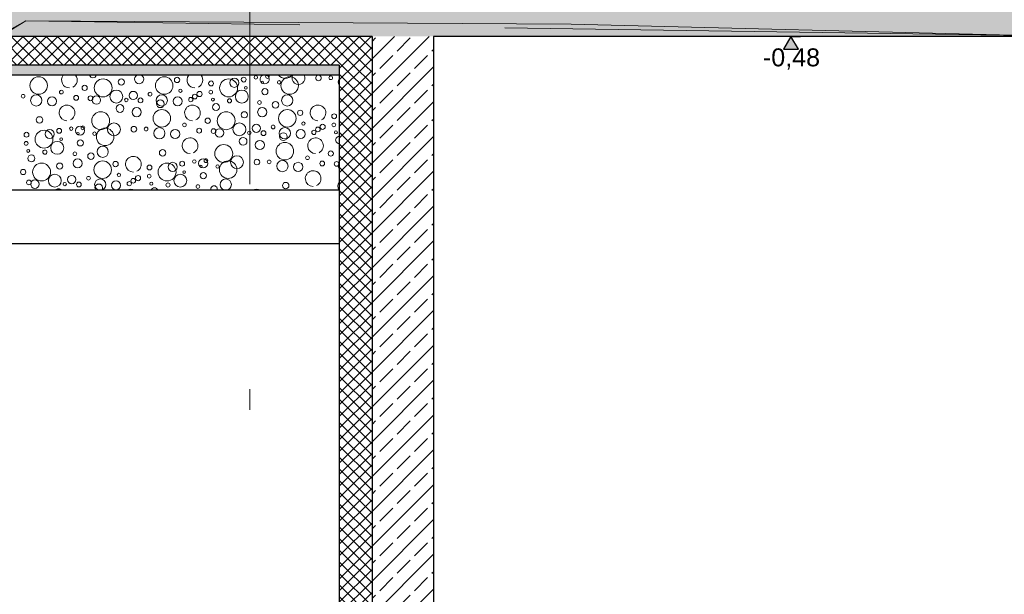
# Model space of a CAD drawing. Header units: metres. Extents: x -12 to 62.3, y -22.2 to 2.8.
# Tile 38 of 214: x 12.8 to 17.6, y -13.4 to -10.6. Entities that reach past the tile are written whole.
import ezdxf

# ---------------------------------------------------------------- set-up
doc = ezdxf.new("R2010")
doc.units = ezdxf.units.M
doc.header["$LTSCALE"] = 20
doc.header["$MEASUREMENT"] = 0
for name, pattern in [('Raster', [0.2, 0.1, -0.05, 0, -0.05]), ('Strichlinie', [0.2, 0.15, -0.05]), ('Strichlinie_ lang', [0.529167, 0.3175, -0.211667])]:
    doc.linetypes.add(name, pattern=pattern)
doc.layers.get('0').update_dxf_attribs({"color": 8, "lineweight": 9})
doc.layers.get('Defpoints').update_dxf_attribs({"color": 8, "lineweight": 9})
for name, color, linetype in [('Neubau__ GHIW - druckfeste Dämmung u BP', 8, 'Continuous'), ('Neubau__ GHIW - Perimeterdämmung Wand', 8, 'Continuous'), ('Neubau_A - Bodenaustausch', 8, 'Continuous'), ('Neubau_A - Sauberkeitsschicht', 8, 'Continuous'), ('Neubau_A-Bodenplatte', 8, 'Continuous'), ('Neubau_A-Decken', 8, 'Continuous'), ('Neubau_A-STB Wände', 8, 'Continuous'), ('Neubau_R-Konstruktionsraster gross', 33, 'Continuous'), ('Neubau_T-Bemaßung', 8, 'Continuous')]:
    doc.layers.add(name, color=color, linetype=linetype)
doc.layers.add('S-Linien _ Schraffuren.2D', color=8, linetype='Continuous', lineweight=9)
doc.styles.add('ERSTELLTER_STIL_2', font='arial.ttf')
doc.dimstyles.new('ERSTELLTER_STIL__1', dxfattribs={"dimtxt": 0.0875, "dimasz": 0.059375, "dimexe": 0.18, "dimexo": 0.0625, "dimgap": 0, "dimtad": 1, "dimzin": 0, "dimdsep": 46, "dimtxsty": 'ERSTELLTER_STIL_2', "dimblk": 'ARROWHEAD_6', "dimblk1": 'ARROWHEAD_6', "dimblk2": 'ARROWHEAD_6', "dimcen": 0.09, "dimclrd": 7, "dimclre": 7, "dimclrt": 7, "dimazin": 0, "dimtfac": 1, "dimtdec": 4, "dimtmove": 0, "dimatfit": 3, "dimfxl": 1, "dimtolj": 1, "dimtzin": 0, "dimarcsym": 0})
pattern_1 = [(45, (2952.9134, -10.175), (-0.0848528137, 0.0848528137), []), (45, (2952.87097, -10.13257), (-0.0848528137, 0.0848528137), [0.09, -0.03])]
pattern_2 = [(45, (2952.9134, -10.175), (-0.02828427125, 0.02828427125), []), (135, (2952.9134, -10.175), (0.02828427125, 0.02828427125), [])]

# ---------------------------------------------------------------- blocks, each defined once
blk = doc.blocks.new('*X380', base_point=(-18420.1572, 0))
at = {"layer": 'Neubau_A - Bodenaustausch', "color": 253, "linetype": 'Continuous', "lineweight": 9, "true_color": 0x9f9f9f}
for centre, radius in [((-21359.0871, -0.6798), 0.00837), ((-21360.1455, -0.7199), 0.0427), ((-21359.9215, -0.7313), 0.0128), ((-21359.8316, -0.7313), 0.0436), ((-21359.7431, -0.7025), 0.015), ((-21359.5336, -0.7199), 0.0427), ((-21359.471, -0.6927), 0.013), ((-21359.3052, -0.7095), 0.0119), ((-21359.2198, -0.7313), 0.0436), ((-21359.1922, -0.7063), 0.0223), ((-21359.146, -0.6908), 0.0119), ((-21359.0547, -0.7042), 0.00574), ((-21358.9735, -0.7042), 0.00837), ((-21358.9218, -0.7199), 0.0427), ((-21358.7219, -0.6818), 0.00908), ((-21360.2219, -0.7718), 0.00908), ((-21360.1574, -0.7925), 0.0275), ((-21360.0352, -0.7516), 0.00908), ((-21359.9632, -0.7798), 0.0117), ((-21359.7671, -0.7734), 0.0315), ((-21359.6846, -0.7681), 0.0201), ((-21359.6029, -0.7617), 0.00908), ((-21359.5456, -0.7925), 0.0275), ((-21359.4548, -0.7455), 0.00812), ((-21359.3845, -0.7736), 0.0115), ((-21359.3614, -0.761), 0.0126), ((-21359.3067, -0.7516), 0.00908), ((-21359.1553, -0.7734), 0.0315), ((-21359.1362, -0.7313), 0.00642), ((-21359.043, -0.7493), 0.015), ((-21358.9337, -0.7925), 0.0275), ((-21360.0804, -0.7963), 0.0223), ((-21359.8931, -0.782), 0.0115), ((-21359.8641, -0.7906), 0.0205), ((-21359.7491, -0.8316), 0.0189), ((-21359.7186, -0.7901), 0.00837), ((-21359.6496, -0.7921), 0.0118), ((-21359.5528, -0.8086), 0.0189), ((-21359.4685, -0.7963), 0.0223), ((-21359.4041, -0.7881), 0.0103), ((-21359.2965, -0.7881), 0.00732), ((-21359.2812, -0.825), 0.0169), ((-21359.2154, -0.7942), 0.0101), ((-21359.0693, -0.8023), 0.00908), ((-21358.9908, -0.8141), 0.0158), ((-21359.8434, -0.8913), 0.0436), ((-21359.6677, -0.8493), 0.0223), ((-21359.5455, -0.8799), 0.0427), ((-21359.2316, -0.8913), 0.0436), ((-21359.1431, -0.8625), 0.015), ((-21359.0559, -0.8493), 0.0223), ((-21358.9336, -0.8799), 0.0427), ((-21358.871, -0.8527), 0.013), ((-21358.7052, -0.8695), 0.0119), ((-21360.1414, -0.8875), 0.0158), ((-21359.779, -0.9334), 0.0315), ((-21359.4352, -0.9116), 0.00908), ((-21359.3215, -0.8913), 0.0128), ((-21359.1671, -0.9334), 0.0315), ((-21359.0846, -0.9281), 0.0201), ((-21358.8548, -0.9055), 0.00812), ((-21358.7614, -0.921), 0.0126), ((-21358.7067, -0.9116), 0.00908), ((-21360.2052, -0.9595), 0.0119), ((-21360.1198, -0.9813), 0.0436), ((-21360.0922, -0.9563), 0.0223), ((-21360.046, -0.9408), 0.0119), ((-21359.9871, -0.9298), 0.00837), ((-21359.944, -0.9393), 0.0223), ((-21359.9547, -0.9542), 0.00574), ((-21359.9303, -0.9258), 0.00908), ((-21359.8735, -0.9542), 0.00837), ((-21359.8218, -0.9699), 0.0427), ((-21359.6816, -0.9327), 0.0137), ((-21359.6219, -0.9318), 0.00908), ((-21359.5574, -0.9525), 0.0275), ((-21359.4804, -0.9563), 0.0223), ((-21359.3632, -0.9398), 0.0117), ((-21359.2931, -0.942), 0.0115), ((-21359.2641, -0.9506), 0.0205), ((-21359.1186, -0.9501), 0.00837), ((-21359.0496, -0.9521), 0.0118), ((-21359.0029, -0.9217), 0.00908), ((-21358.9456, -0.9525), 0.0275), ((-21358.9528, -0.9686), 0.0189), ((-21358.8685, -0.9563), 0.0223), ((-21358.8041, -0.9481), 0.0103), ((-21358.7845, -0.9336), 0.0115), ((-21358.6965, -0.9481), 0.00732), ((-21360.2067, -1.0016), 0.00908), ((-21360.0553, -1.0234), 0.0315), ((-21360.0362, -0.9813), 0.00642), ((-21359.943, -0.9993), 0.015), ((-21359.2434, -1.0513), 0.0436), ((-21359.1491, -0.9916), 0.0189), ((-21359.0677, -1.0093), 0.0223), ((-21358.9455, -1.0399), 0.0427), ((-21360.1965, -1.0381), 0.00732), ((-21360.1154, -1.0442), 0.0101), ((-21359.9693, -1.0523), 0.00908), ((-21359.8908, -1.0641), 0.0158), ((-21359.8337, -1.0425), 0.0275), ((-21359.5414, -1.0475), 0.0158), ((-21358.7215, -1.0513), 0.0128), ((-21360.1812, -1.075), 0.0169), ((-21360.1316, -1.1413), 0.0436), ((-21360.0431, -1.1125), 0.015), ((-21359.9559, -1.0993), 0.0223), ((-21359.8336, -1.1299), 0.0427), ((-21359.771, -1.1027), 0.013), ((-21359.5198, -1.1413), 0.0436), ((-21359.4922, -1.1163), 0.0223), ((-21359.446, -1.1008), 0.0119), ((-21359.3871, -1.0898), 0.00837), ((-21359.344, -1.0993), 0.0223), ((-21359.3303, -1.0858), 0.00908), ((-21359.2218, -1.1299), 0.0427), ((-21359.179, -1.0934), 0.0315), ((-21359.0816, -1.0927), 0.0137), ((-21359.0219, -1.0918), 0.00908), ((-21358.9574, -1.1125), 0.0275), ((-21358.8804, -1.1163), 0.0223), ((-21358.8352, -1.0716), 0.00908), ((-21358.7632, -1.0998), 0.0117), ((-21358.6931, -1.102), 0.0115), ((-21360.2215, -1.1413), 0.0128), ((-21360.0671, -1.1834), 0.0315), ((-21359.7548, -1.1555), 0.00812), ((-21359.6052, -1.1195), 0.0119), ((-21359.4553, -1.1834), 0.0315), ((-21359.4362, -1.1413), 0.00642), ((-21359.3547, -1.1142), 0.00574), ((-21359.343, -1.1593), 0.015), ((-21359.2735, -1.1142), 0.00837), ((-21360.1931, -1.192), 0.0115), ((-21360.1641, -1.2006), 0.0205), ((-21360.0186, -1.2001), 0.00837), ((-21359.9846, -1.1781), 0.0201), ((-21359.9496, -1.2021), 0.0118), ((-21359.9029, -1.1717), 0.00908), ((-21359.8456, -1.2025), 0.0275), ((-21359.7685, -1.2063), 0.0223), ((-21359.7041, -1.1981), 0.0103), ((-21359.6845, -1.1836), 0.0115), ((-21359.6614, -1.171), 0.0126), ((-21359.6067, -1.1616), 0.00908), ((-21359.5965, -1.1981), 0.00732), ((-21359.5154, -1.2042), 0.0101), ((-21359.2337, -1.2025), 0.0275), ((-21358.9414, -1.2075), 0.0158), ((-21359.3693, -1.2123), 0.00908)]:
    blk.add_circle(centre, radius, dxfattribs=at)
for centre, radius, start, end in [((-21359.9959, -0.6931), 0.0382, 142.7357, 270), ((-21359.9959, -0.6931), 0.0382, 296.5651, 37.2643), ((-21359.8812, -0.665), 0.0169, 197.0965, 342.9035), ((-21359.6559, -0.6893), 0.0223, 119.8983, 60.1017), ((-21359.384, -0.6931), 0.0382, 142.7357, 270), ((-21359.384, -0.6931), 0.0382, 296.5651, 37.2643), ((-21359.044, -0.6893), 0.0223, 119.8983, 60.1017), ((-21359.0303, -0.6758), 0.00908, 140.6318, 39.3682), ((-21358.9434, -0.6413), 0.0436, 221.1631, 318.8369), ((-21358.879, -0.6834), 0.0315, 154.9209, 25.0791), ((-21358.7816, -0.6827), 0.0137, 111.0641, 68.9359), ((-21358.6574, -0.7025), 0.0275, 147.2385, 212.7615), ((-21360.0077, -0.8531), 0.0382, 296.5651, 270), ((-21359.3959, -0.8531), 0.0382, 296.5651, 270), ((-21358.784, -0.8531), 0.0382, 296.5651, 270), ((-21359.4077, -1.0131), 0.0382, 296.5651, 270), ((-21358.7959, -1.0131), 0.0382, 296.5651, 270), ((-21358.6812, -0.985), 0.0169, 87.7153, 272.2847), ((-21359.684, -1.1031), 0.0382, 296.5651, 270), ((-21358.6641, -1.1106), 0.0205, 143.015, 216.985), ((-21358.8077, -1.1731), 0.0382, 296.5651, 270), ((-21359.8528, -1.2186), 0.0189, 323.0262, 216.9738), ((-21358.6434, -1.2113), 0.0436, 148.4509, 205.3799), ((-21360.0491, -1.2416), 0.0189, 37.9013, 142.0987), ((-21359.6959, -1.2631), 0.0382, 60.1419, 119.8581), ((-21359.5812, -1.235), 0.0169, 17.3546, 162.6454), ((-21359.2908, -1.2241), 0.0158, 338.3264, 201.6736), ((-21359.084, -1.2631), 0.0382, 60.1419, 119.8581)]:
    blk.add_arc(centre, radius, start, end, dxfattribs=at)
blk = doc.blocks.new('ARROWHEAD_6')
at = {"color": 0, "linetype": 'Continuous', "lineweight": 0}
for p, q in [((0, 0), (-1, 0)), ((-0.5, -0.5), (0.5, 0.5))]:
    blk.add_line(p, q, dxfattribs=at)
blk = doc.blocks.new('*D480')
at = {"layer": 'Defpoints', "color": 0, "linetype": 'Continuous', "transparency": 16777216}
for p in [(19.0274, -10.655), (45.53, -10.655), (14.85, -14.405)]:
    blk.add_point(p, dxfattribs=at)
at = {"layer": 'Neubau_T-Bemaßung', "linetype": 'Continuous', "lineweight": -2, "transparency": 16777216}
for p, q in [((45.4675, -10.655), (18.8474, -10.655)), ((19.0274, -10.7144), (19.0274, -12.3528)), ((19.0274, -14.3456), (19.0274, -12.5807)), ((14.9125, -14.405), (19.2074, -14.405))]:
    blk.add_line(p, q, dxfattribs=at)
at = {"layer": 'Neubau_T-Bemaßung', "linetype": 'Continuous', "lineweight": -2, "transparency": 16777216, "xscale": 0.059375, "yscale": 0.059375, "zscale": 0.059375}
for p, rotation in [((19.0274, -10.655), 90), ((19.0274, -14.405), 270)]:
    blk.add_blockref('ARROWHEAD_6', p, dxfattribs=dict(at, rotation=rotation))
at = {"layer": 'Neubau_T-Bemaßung', "linetype": 'Continuous', "transparency": 16777216, "insert": (19.0274, -12.4668), "char_height": 0.0875, "attachment_point": 5, "rotation": 90, "style": 'ERSTELLTER_STIL_2'}
blk.add_mtext('\\A1;3.75', dxfattribs=at)
blk = doc.blocks.new('*D503')
at = {"layer": 'Defpoints', "color": 0, "linetype": 'Continuous', "transparency": 16777216}
for p in [(2.6448, -10.355), (45.53, -10.355), (7.125, -10.655)]:
    blk.add_point(p, dxfattribs=at)
at = {"layer": 'Neubau_T-Bemaßung', "linetype": 'Continuous', "lineweight": -2, "transparency": 16777216}
for p, q in [((2.6448, -10.2956), (2.6448, -10.2363)), ((45.4675, -10.355), (2.4648, -10.355)), ((2.6448, -10.355), (2.6448, -10.3917)), ((7.0625, -10.655), (2.4648, -10.655)), ((2.6448, -10.655), (2.6448, -10.6186)), ((2.6448, -10.7144), (2.6448, -10.7738))]:
    blk.add_line(p, q, dxfattribs=at)
at = {"layer": 'Neubau_T-Bemaßung', "linetype": 'Continuous', "lineweight": -2, "transparency": 16777216, "xscale": 0.059375, "yscale": 0.059375, "zscale": 0.059375}
for p, rotation in [((2.6448, -10.355), 270), ((2.6448, -10.655), 90)]:
    blk.add_blockref('ARROWHEAD_6', p, dxfattribs=dict(at, rotation=rotation))
at = {"layer": 'Neubau_T-Bemaßung', "linetype": 'Continuous', "transparency": 16777216, "insert": (2.6448, -10.5051), "char_height": 0.0875, "attachment_point": 5, "rotation": 90, "style": 'ERSTELLTER_STIL_2'}
blk.add_mtext('\\A1;0.30', dxfattribs=at)
blk = doc.blocks.new('*D444')
at = {"layer": 'Defpoints', "color": 0, "linetype": 'Continuous', "transparency": 16777216}
for p in [(2.9948, -10.355), (45.53, -10.355), (3.1774, -10.655)]:
    blk.add_point(p, dxfattribs=at)
at = {"layer": 'Neubau_T-Bemaßung', "linetype": 'Continuous', "lineweight": -2, "transparency": 16777216}
for p, q in [((2.9948, -10.2956), (2.9948, -10.2363)), ((45.4675, -10.355), (2.8148, -10.355)), ((2.9948, -10.355), (2.9948, -10.3917)), ((3.1149, -10.655), (2.8148, -10.655)), ((2.9948, -10.655), (2.9948, -10.6186)), ((2.9948, -10.7144), (2.9948, -10.7738))]:
    blk.add_line(p, q, dxfattribs=at)
at = {"layer": 'Neubau_T-Bemaßung', "linetype": 'Continuous', "lineweight": -2, "transparency": 16777216, "xscale": 0.059375, "yscale": 0.059375, "zscale": 0.059375}
for p, rotation in [((2.9948, -10.355), 270), ((2.9948, -10.655), 90)]:
    blk.add_blockref('ARROWHEAD_6', p, dxfattribs=dict(at, rotation=rotation))
at = {"layer": 'Neubau_T-Bemaßung', "linetype": 'Continuous', "transparency": 16777216, "insert": (2.9948, -10.5051), "char_height": 0.0875, "attachment_point": 5, "rotation": 90, "style": 'ERSTELLTER_STIL_2'}
blk.add_mtext('\\A1;0.30', dxfattribs=at)
blk = doc.blocks.new('*D415')
at = {"layer": 'Defpoints', "color": 0, "linetype": 'Continuous', "transparency": 16777216}
for p in [(8.8736, -10.355), (45.53, -10.355), (0.2, -10.655)]:
    blk.add_point(p, dxfattribs=at)
at = {"layer": 'Neubau_T-Bemaßung', "linetype": 'Continuous', "lineweight": -2, "transparency": 16777216}
for p, q in [((45.4675, -10.355), (8.6936, -10.355)), ((8.8736, -10.4144), (8.8736, -10.5956)), ((0.2625, -10.655), (9.0536, -10.655)), ((8.8736, -10.655), (8.8736, -10.7531))]:
    blk.add_line(p, q, dxfattribs=at)
at = {"layer": 'Neubau_T-Bemaßung', "linetype": 'Continuous', "lineweight": -2, "transparency": 16777216, "xscale": 0.059375, "yscale": 0.059375, "zscale": 0.059375}
for p, rotation in [((8.8736, -10.355), 90), ((8.8736, -10.655), 270)]:
    blk.add_blockref('ARROWHEAD_6', p, dxfattribs=dict(at, rotation=rotation))
at = {"layer": 'Neubau_T-Bemaßung', "linetype": 'Continuous', "transparency": 16777216, "insert": (8.7601, -10.7531), "char_height": 0.0875, "attachment_point": 5, "rotation": 90, "style": 'ERSTELLTER_STIL_2'}
blk.add_mtext('\\A1;0.30', dxfattribs=at)
blk = doc.blocks.new('*D428')
at = {"layer": 'Defpoints', "color": 0, "linetype": 'Continuous', "transparency": 16777216}
for p in [(9.1101, -10.355), (45.53, -10.355), (3.1774, -10.655)]:
    blk.add_point(p, dxfattribs=at)
at = {"layer": 'Neubau_T-Bemaßung', "linetype": 'Continuous', "lineweight": -2, "transparency": 16777216}
for p, q in [((9.1101, -10.2956), (9.1101, -10.2363)), ((45.4675, -10.355), (8.9301, -10.355)), ((9.1101, -10.355), (9.1101, -10.3917)), ((3.2399, -10.655), (9.2901, -10.655)), ((9.1101, -10.655), (9.1101, -10.6186)), ((9.1101, -10.7144), (9.1101, -10.7738))]:
    blk.add_line(p, q, dxfattribs=at)
at = {"layer": 'Neubau_T-Bemaßung', "linetype": 'Continuous', "lineweight": -2, "transparency": 16777216, "xscale": 0.059375, "yscale": 0.059375, "zscale": 0.059375}
for p, rotation in [((9.1101, -10.355), 270), ((9.1101, -10.655), 90)]:
    blk.add_blockref('ARROWHEAD_6', p, dxfattribs=dict(at, rotation=rotation))
at = {"layer": 'Neubau_T-Bemaßung', "linetype": 'Continuous', "transparency": 16777216, "insert": (9.1101, -10.5051), "char_height": 0.0875, "attachment_point": 5, "rotation": 90, "style": 'ERSTELLTER_STIL_2'}
blk.add_mtext('\\A1;0.30', dxfattribs=at)

msp = doc.modelspace()

# ---------------------------------------------------------------- hatches: boundary and pattern name
at = {"layer": 'Neubau__ GHIW - druckfeste Dämmung u BP', "linetype": 'Continuous'}
h = msp.add_hatch(dxfattribs=at)
h.set_pattern_fill('DÄMMUNG__HART_1_0001', color=256, style=0, pattern_type=2)
h.set_pattern_definition(pattern_2)
h.paths.add_polyline_path([(0.2, -10.655), (0.2, -10.795), (14.55, -10.795), (14.55, -10.655)])
at = {"layer": 'Neubau__ GHIW - Perimeterdämmung Wand', "linetype": 'Continuous'}
h = msp.add_hatch(dxfattribs=at)
h.set_pattern_fill('DÄMMUNG__HART_1_0001', color=256, style=0, pattern_type=2)
h.set_pattern_definition(pattern_2)
h.paths.add_polyline_path([(14.39, -10.795), (14.39, -14.555), (14.55, -14.555), (14.55, -10.795)])
at = {"layer": 'Neubau_A - Sauberkeitsschicht', "linetype": 'Continuous'}
h = msp.add_hatch(dxfattribs=at)
h.set_pattern_fill('BETON__UNBEWEHRT_0001', color=256, style=0, pattern_type=2)
h.set_pattern_definition([(45, (2952.9134, -10.175), (-0.0353553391, 0.0353553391), [0.0375, -0.0125]), (45, (2952.9134, -10.139645), (-0.0353553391, 0.0353553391), [0.0375, -0.0125])])
h.paths.add_polyline_path([(0.34, -10.845), (14.39, -10.845), (14.39, -10.795), (0.34, -10.795)])
at = {"layer": 'Neubau_A-Bodenplatte', "linetype": 'Continuous'}
h = msp.add_hatch(dxfattribs=at)
h.set_pattern_fill('BETON__STAHLBETON_0001', color=256, style=0, pattern_type=2)
h.set_pattern_definition(pattern_1)
h.paths.add_polyline_path([(-0.3, -10.355), (-0.3, -10.655), (14.55, -10.655), (14.55, -10.355)])
at = {"layer": 'Neubau_A-Decken', "linetype": 'Continuous'}
h = msp.add_hatch(dxfattribs=at)
h.set_pattern_fill('BETON__STAHLBETON_0001', color=256, style=0, pattern_type=2)
h.set_pattern_definition(pattern_1)
h.paths.add_polyline_path([(45.53, -10.355), (14.55, -10.355), (14.55, -10.655), (45.53, -10.655)])
at = {"layer": 'Neubau_A-STB Wände', "linetype": 'Continuous'}
h = msp.add_hatch(dxfattribs=at)
h.set_pattern_fill('BETON__STAHLBETON_0001', color=256, style=0, pattern_type=2)
h.set_pattern_definition(pattern_1)
h.paths.add_polyline_path([(14.85, -10.655), (14.55, -10.655), (14.55, -14.555), (14.85, -14.555)])
at = {"layer": 'Neubau_T-Bemaßung', "linetype": 'Continuous'}
msp.add_hatch(color=256, dxfattribs=at).paths.add_polyline_path([(16.5926, -10.655), (16.5563, -10.7175), (16.6288, -10.7175)])

# ---------------------------------------------------------------- linework, layer by layer
at = {"layer": 'Neubau__ GHIW - druckfeste Dämmung u BP', "linetype": 'Continuous'}
for p, q in [((14.39, -10.795), (0.34, -10.795)), ((9.2687, -11.665), (14.39, -11.665))]:
    msp.add_line(p, q, dxfattribs=at)
at = {"layer": 'Neubau__ GHIW - Perimeterdämmung Wand', "linetype": 'Continuous'}
msp.add_line((14.39, -11.405), (14.39, -14.395), dxfattribs=at)
at = {"layer": 'Neubau__ GHIW - Perimeterdämmung Wand', "linetype": 'Continuous', "flags": 128}
msp.add_lwpolyline([(14.39, -10.795), (14.39, -10.845), (14.39, -11.405)], dxfattribs=at)
at = {"layer": 'Neubau_A - Bodenaustausch', "linetype": 'Continuous'}
msp.add_line((14.39, -11.405), (0.34, -11.405), dxfattribs=at)
at = {"layer": 'Neubau_A - Sauberkeitsschicht', "linetype": 'Continuous'}
msp.add_line((14.39, -10.845), (0.34, -10.845), dxfattribs=at)
at = {"layer": 'Neubau_A-Bodenplatte', "linetype": 'Continuous'}
msp.add_line((14.55, -10.655), (0.2, -10.655), dxfattribs=at)
at = {"layer": 'Neubau_A-Decken', "linetype": 'Continuous'}
msp.add_line((22.275, -10.655), (14.85, -10.655), dxfattribs=at)
at = {"layer": 'Neubau_A-STB Wände', "linetype": 'Continuous'}
msp.add_line((14.85, -10.655), (14.85, -14.405), dxfattribs=at)
at = {"layer": 'Neubau_A-STB Wände', "linetype": 'Continuous', "flags": 128}
msp.add_lwpolyline([(14.55, -10.655), (14.55, -10.795), (14.55, -14.555)], dxfattribs=at)
at = {"layer": 'Neubau_R-Konstruktionsraster gross', "linetype": 'Raster', "lineweight": 9}
msp.add_line((13.955, -1.175), (13.955, -15.175), dxfattribs=at)
at = {"layer": 'Neubau_T-Bemaßung', "linetype": 'Continuous'}
for p, q in [((16.5926, -10.655), (16.5457, -10.655)), ((16.5926, -10.655), (16.5563, -10.7175)), ((16.5926, -10.655), (16.6395, -10.655)), ((16.6288, -10.7175), (16.5926, -10.655)), ((16.5563, -10.7175), (16.6288, -10.7175))]:
    msp.add_line(p, q, dxfattribs=at)
at = {"layer": 'S-Linien _ Schraffuren.2D', "color": 21, "linetype": 'Strichlinie', "flags": 128}
msp.add_lwpolyline([(54.1607, -11.3054), (52.23, -11.284), (48.5204, -11.243), (46.1146, -11.201), (45.9894, -11.1053), (43.0553, -11.0705), (36.8715, -10.9761), (32.342, -10.9037), (27.1349, -10.8189), (17.8029, -10.6526), (12.8627, -10.5786), (12.7626, -10.6353), (12.3922, -10.6329), (10.3622, -10.6318), (8.3064, -10.614), (8.2075, -10.6292), (1.2151, -10.6559), (-0.1429, -10.7019), (-2.2849, -10.6801), (-1.3, -11.665), (0.34, -11.665), (0.34, -11.405), (9.14, -11.405), (13.39, -15.655), (17.8213, -15.655), (17.9713, -15.805), (20.7287, -15.805), (20.8787, -15.655), (23.975, -15.655), (24.115, -15.515), (49.9511, -15.515)], close=True, dxfattribs=at)
at = {"layer": 'S-Linien _ Schraffuren.2D', "color": 21, "linetype": 'Strichlinie_ lang', "flags": 128}
for points in [[(8.3064, -10.614), (10.3566, -10.6319), (10.3622, -10.6318), (12.3922, -10.6329), (12.7626, -10.6353), (12.7626, -10.6353), (12.7773, -10.6319), (12.8627, -10.5786)], [(12.8627, -10.5786), (15.5214, -10.5949), (17.8029, -10.6526), (27.1084, -10.8165), (27.1085, -10.8165), (27.1349, -10.8189), (32.342, -10.9037), (36.5089, -10.9721), (36.582, -10.9724), (36.583, -10.9723), (36.6, -10.9723), (36.8715, -10.9761), (43.0553, -11.0705), (45.9894, -11.1053)]]:
    msp.add_lwpolyline(points, dxfattribs=at)

# ---------------------------------------------------------------- block references
at = {"layer": 'Neubau_A - Bodenaustausch'}
msp.add_blockref('*X380', (2952.9134, -10.175), dxfattribs=at)

# ---------------------------------------------------------------- texts
at = {"layer": 'Neubau_T-Bemaßung', "insert": (16.4558, -10.8175), "char_height": 0.0875, "attachment_point": 7, "style": 'ERSTELLTER_STIL_2'}
msp.add_mtext('\\A1;-0,48', dxfattribs=at)

# ---------------------------------------------------------------- dimensions: what is measured, and where the dimension line sits
at = {"layer": 'Neubau_T-Bemaßung', "linetype": 'Continuous'}
for base, p1, p2, picture, middle in [((2.6448, -10.355), (7.125, -10.655), (45.53, -10.355), '*D503', (2.6448, -10.5051)), ((2.9948, -10.355), (3.1774, -10.655), (45.53, -10.355), '*D444', (2.9948, -10.5051)), ((9.1101, -10.355), (3.1774, -10.655), (45.53, -10.355), '*D428', (9.1101, -10.5051)), ((8.8736, -10.355), (0.2, -10.655), (45.53, -10.355), '*D415', (8.7601, -10.7531)), ((19.0274, -10.655), (14.85, -14.405), (45.53, -10.655), '*D480', (19.0274, -12.4668))]:
    dim = msp.add_linear_dim(base=base, p1=p1, p2=p2, angle=90, dimstyle='ERSTELLTER_STIL__1', override={"dimclrd": 256, "dimclre": 256, "dimclrt": 256}, dxfattribs=at)
    dim.commit()
    dim.dimension.update_dxf_attribs({"geometry": picture, "text_midpoint": middle, "dimtype": 160, "text_rotation": 90})

doc.saveas('drawing.dxf')
